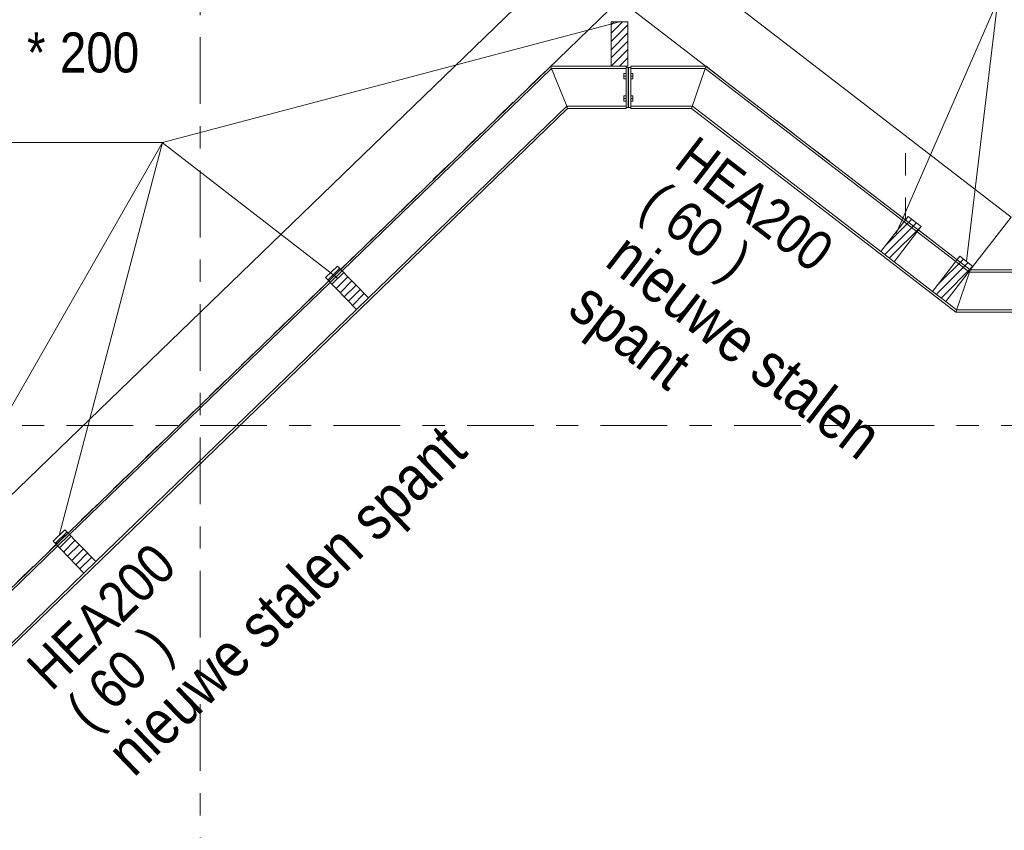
# Model space of a CAD drawing. Header units: millimetres. Extents: x -923 to -82, y -1402 to -808.
# Tile 9 of 109: x -847 to -803, y -1215 to -1179. Entities that reach past the tile are written whole.
import ezdxf

# ---------------------------------------------------------------- set-up
doc = ezdxf.new("R2010")
doc.units = ezdxf.units.MM
for name, pattern in [('XKITLINE00', [0]), ('XKITLINE01', [4, 1, -1, 1, -1]), ('XKITLINE03', [6, 3, -1, 1, -1])]:
    doc.linetypes.add(name, pattern=pattern)
for name, color, linetype, lineweight in [('Bout', 3, 'Continuous', 0), ('Grafisch object', 3, 'Continuous', 0), ('Onderdeel', 2, 'Continuous', 0), ('Onderdeel label', 2, 'Continuous', 0), ('Stramien', 4, 'Continuous', 0), ('Tekst', 7, 'Continuous', 0)]:
    doc.layers.add(name, color=color, linetype=linetype, lineweight=lineweight)
doc.styles.add('ARIAL', font='arial.ttf')

msp = doc.modelspace()

# ---------------------------------------------------------------- linework, layer by layer
at = {"layer": 'Bout', "linetype": 'XKITLINE00', "lineweight": 0}
for p, q in [((-819.77, -1181.378), (-819.77, -1181.618)), ((-819.77, -1181.378), (-819.67, -1181.378)), ((-819.77, -1181.498), (-819.67, -1181.498)), ((-819.57, -1181.418), (-819.56, -1181.418)), ((-819.46, -1181.378), (-819.36, -1181.378)), ((-819.46, -1181.498), (-819.36, -1181.498)), ((-819.36, -1181.378), (-819.36, -1181.618)), ((-819.77, -1181.618), (-819.67, -1181.618)), ((-819.57, -1181.578), (-819.56, -1181.578)), ((-819.46, -1181.618), (-819.36, -1181.618)), ((-819.77, -1182.378), (-819.77, -1182.618)), ((-819.77, -1182.378), (-819.67, -1182.378)), ((-819.57, -1182.418), (-819.56, -1182.418)), ((-819.46, -1182.378), (-819.36, -1182.378)), ((-819.36, -1182.378), (-819.36, -1182.618)), ((-819.77, -1182.498), (-819.67, -1182.498)), ((-819.77, -1182.618), (-819.67, -1182.618)), ((-819.57, -1182.578), (-819.56, -1182.578)), ((-819.46, -1182.498), (-819.36, -1182.498)), ((-819.46, -1182.618), (-819.36, -1182.618))]:
    msp.add_line(p, q, dxfattribs=at)
at = {"layer": 'Grafisch object', "linetype": 'XKITLINE00', "lineweight": 0}
for p, q in [((-804.373, -1189.819), (-802.956, -1178.081)), ((-819.966, -1179.048), (-840.505, -1184.473)), ((-840.505, -1184.473), (-857.406, -1214.009)), ((-840.505, -1184.473), (-845.155, -1202.151))]:
    msp.add_line(p, q, dxfattribs=at)
at = {"layer": 'Onderdeel', "linetype": 'XKITLINE00', "lineweight": 0}
for p, q in [((-862.825, -1215.356), (-820.188, -1174.088)), ((-802.366, -1187.831), (-820.188, -1174.088)), ((-819.966, -1178.048), (-858.511, -1215.356)), ((-804.198, -1190.206), (-819.966, -1178.048)), ((-820.339, -1179.552), (-819.836, -1179.048)), ((-820.339, -1179.178), (-820.21, -1179.048)), ((-820.339, -1181.048), (-820.339, -1179.048)), ((-820.339, -1179.048), (-819.587, -1179.048)), ((-820.339, -1179.926), (-819.589, -1179.176)), ((-819.589, -1179.048), (-819.589, -1181.048)), ((-820.339, -1180.3), (-819.589, -1179.55)), ((-820.339, -1180.674), (-819.589, -1179.924)), ((-820.339, -1181.048), (-819.589, -1180.298)), ((-819.965, -1181.048), (-819.589, -1180.672)), ((-822.337, -1182.848), (-823.065, -1181.048)), ((-823.065, -1181.048), (-820.339, -1181.048)), ((-823.065, -1181.048), (-822.337, -1182.848)), ((-820.339, -1181.048), (-819.589, -1181.048)), ((-819.67, -1181.048), (-819.67, -1181.148)), ((-819.57, -1181.098), (-819.67, -1181.098)), ((-819.589, -1181.048), (-819.587, -1181.048)), ((-819.57, -1182.898), (-819.57, -1181.098)), ((-819.56, -1182.898), (-819.56, -1181.098)), ((-819.56, -1181.098), (-819.46, -1181.098)), ((-819.46, -1181.048), (-819.46, -1181.148)), ((-819.46, -1181.048), (-816.075, -1181.048)), ((-816.075, -1181.048), (-816.109, -1181.148)), ((-816.075, -1181.048), (-816.109, -1181.148)), ((-832.426, -1190.247), (-823.025, -1181.148)), ((-819.67, -1181.148), (-823.025, -1181.148)), ((-819.67, -1181.148), (-819.67, -1182.848)), ((-819.46, -1181.148), (-816.109, -1181.148)), ((-819.46, -1181.148), (-819.46, -1182.848)), ((-816.109, -1181.148), (-816.723, -1182.948)), ((-816.109, -1181.148), (-816.723, -1182.948)), ((-816.109, -1181.148), (-807.177, -1188.035)), ((-831.243, -1191.469), (-822.337, -1182.848)), ((-822.337, -1182.848), (-822.296, -1182.948)), ((-822.337, -1182.848), (-819.67, -1182.848)), ((-822.337, -1182.848), (-822.296, -1182.948)), ((-819.67, -1182.848), (-819.67, -1182.948)), ((-819.67, -1182.898), (-819.57, -1182.898)), ((-819.56, -1182.898), (-819.46, -1182.898)), ((-816.689, -1182.848), (-819.46, -1182.848)), ((-819.46, -1182.848), (-819.46, -1182.948)), ((-816.689, -1182.848), (-808.215, -1189.382)), ((-822.296, -1182.948), (-856.916, -1216.457)), ((-822.296, -1182.948), (-819.67, -1182.948)), ((-819.46, -1182.948), (-816.723, -1182.948)), ((-816.723, -1182.948), (-804.845, -1192.106)), ((-808.215, -1189.382), (-806.994, -1187.798)), ((-807.995, -1189.466), (-806.618, -1188.088)), ((-807.978, -1189.075), (-806.829, -1187.925)), ((-806.994, -1187.798), (-806.4, -1188.256)), ((-802.366, -1187.831), (-804.198, -1190.206)), ((-807.808, -1189.653), (-806.407, -1188.251)), ((-806.4, -1188.256), (-807.621, -1189.84)), ((-806.583, -1188.493), (-804.853, -1189.828)), ((-807.621, -1189.84), (-808.215, -1189.382)), ((-808.044, -1189.514), (-807.995, -1189.466)), ((-807.833, -1189.677), (-807.808, -1189.653)), ((-807.621, -1189.84), (-805.891, -1191.174)), ((-805.891, -1191.174), (-804.67, -1189.59)), ((-805.671, -1191.258), (-804.294, -1189.88)), ((-805.654, -1190.867), (-804.505, -1189.717)), ((-804.67, -1189.59), (-804.076, -1190.048)), ((-833.173, -1190.553), (-832.634, -1190.032)), ((-833.07, -1190.66), (-832.54, -1190.13)), ((-832.886, -1190.85), (-832.356, -1190.32)), ((-832.634, -1190.032), (-831.243, -1191.469)), ((-805.484, -1191.445), (-804.082, -1190.043)), ((-804.076, -1190.048), (-805.297, -1191.632)), ((-804.232, -1190.306), (-804.845, -1192.106)), ((-804.232, -1190.306), (-804.845, -1192.106)), ((-804.232, -1190.306), (-804.259, -1190.286)), ((-804.198, -1190.206), (-804.232, -1190.306)), ((-804.198, -1190.206), (-804.232, -1190.306)), ((-804.232, -1190.306), (-802.125, -1190.306)), ((-804.198, -1190.206), (-802.125, -1190.206)), ((-844.677, -1202.105), (-832.965, -1190.769)), ((-831.782, -1191.99), (-833.173, -1190.553)), ((-832.702, -1191.04), (-832.172, -1190.51)), ((-832.518, -1191.23), (-831.988, -1190.7)), ((-832.334, -1191.42), (-831.804, -1190.89)), ((-832.15, -1191.61), (-831.62, -1191.08)), ((-831.966, -1191.8), (-831.436, -1191.27)), ((-805.297, -1191.632), (-805.891, -1191.174)), ((-805.719, -1191.306), (-805.671, -1191.258)), ((-831.782, -1191.99), (-831.252, -1191.46)), ((-831.243, -1191.469), (-831.782, -1191.99)), ((-805.508, -1191.469), (-805.484, -1191.445)), ((-805.297, -1191.632), (-804.811, -1192.006)), ((-843.494, -1203.327), (-831.782, -1191.99)), ((-804.845, -1192.106), (-802.125, -1192.106)), ((-804.811, -1192.006), (-802.125, -1192.006)), ((-845.424, -1202.411), (-844.886, -1201.89)), ((-844.886, -1201.89), (-843.494, -1203.327)), ((-845.321, -1202.518), (-844.791, -1201.988)), ((-845.137, -1202.708), (-844.607, -1202.178)), ((-844.953, -1202.898), (-844.423, -1202.368)), ((-856.928, -1213.963), (-845.216, -1202.627)), ((-844.033, -1203.848), (-845.424, -1202.411)), ((-844.769, -1203.088), (-844.239, -1202.558)), ((-844.585, -1203.278), (-844.055, -1202.748)), ((-844.401, -1203.468), (-843.871, -1202.938)), ((-844.217, -1203.658), (-843.687, -1203.128)), ((-844.033, -1203.848), (-843.503, -1203.318)), ((-843.494, -1203.327), (-844.033, -1203.848)), ((-855.746, -1215.185), (-844.033, -1203.848))]:
    msp.add_line(p, q, dxfattribs=at)
at = {"layer": 'Onderdeel', "linetype": 'XKITLINE01', "lineweight": 0}
for p, q in [((-820.339, -1179.048), (-820.337, -1179.048)), ((-858.511, -1215.356), (-823.065, -1181.048)), ((-820.339, -1181.048), (-819.67, -1181.048)), ((-819.67, -1181.098), (-819.67, -1181.148)), ((-819.46, -1181.098), (-819.46, -1181.148)), ((-816.109, -1181.148), (-816.075, -1181.048)), ((-816.109, -1181.148), (-816.075, -1181.048)), ((-816.075, -1181.048), (-804.198, -1190.206)), ((-819.67, -1182.848), (-819.67, -1181.148)), ((-819.46, -1181.148), (-819.46, -1182.848)), ((-819.67, -1182.848), (-819.67, -1182.898)), ((-819.46, -1182.848), (-819.46, -1182.898)), ((-807.116, -1184.168), (-807.118, -1184.166)), ((-807.116, -1187.956), (-807.116, -1184.168)), ((-807.177, -1188.035), (-806.583, -1188.493)), ((-808.215, -1189.382), (-807.621, -1189.84)), ((-804.853, -1189.828), (-804.259, -1190.286)), ((-832.965, -1190.769), (-832.426, -1190.247)), ((-804.198, -1190.206), (-804.232, -1190.306)), ((-804.232, -1190.306), (-804.198, -1190.206)), ((-804.198, -1190.206), (-804.198, -1190.206)), ((-804.198, -1190.206), (-804.198, -1190.206)), ((-805.891, -1191.174), (-805.297, -1191.632)), ((-831.782, -1191.99), (-831.243, -1191.469)), ((-845.216, -1202.627), (-844.677, -1202.105)), ((-845.216, -1202.627), (-844.677, -1202.105)), ((-844.033, -1203.848), (-843.494, -1203.327))]:
    msp.add_line(p, q, dxfattribs=at)
at = {"layer": 'Onderdeel label', "linetype": 'XKITLINE00', "lineweight": 0}
for p, q in [((-807.525, -1188.574), (-802.978, -1178.115)), ((-866.959, -1184.477), (-840.513, -1184.477)), ((-832.655, -1190.557), (-840.513, -1184.477))]:
    msp.add_line(p, q, dxfattribs=at)
at = {"layer": 'Stramien', "linetype": 'XKITLINE03', "lineweight": 0}
for p, q in [((-838.815, -1338.741), (-838.815, -1151.206)), ((-880.815, -1197.206), (-445.815, -1197.206))]:
    msp.add_line(p, q, dxfattribs=at)

# ---------------------------------------------------------------- texts
at = {"layer": 'Onderdeel label', "style": 'ARIAL', "width": 0.85}
for s, p in [('*', (-846.592, -1181.327)), ('200', (-845.118, -1181.327))]:
    msp.add_text(s, height=1.8, dxfattribs=at).set_placement(p)
for s, rotation, p in [('HEA200', -37.6376, (-817.586, -1185.524)), ('(', -37.6376, (-819.143, -1187.543)), ('60', -37.6376, (-818.083, -1188.361)), (')', -37.6376, (-815.541, -1190.321)), ('HEA200', 44.0662, (-845.494, -1209.198)), (')', 44.0662, (-840.452, -1207.867)), ('60', 44.0662, (-842.759, -1210.099)), ('(', 44.0662, (-843.721, -1211.03))]:
    msp.add_text(s, height=1.8, rotation=rotation, dxfattribs=at).set_placement(p)
at = {"layer": 'Tekst', "style": 'ARIAL', "width": 0.85}
for s, rotation, p in [('nieuwe stalen ', -37.6376, (-820.692, -1189.966)), ('spant', -37.6376, (-822.371, -1192.144)), ('nieuwe stalen spant', 44.0662, (-841.794, -1213.064))]:
    msp.add_text(s, height=2, rotation=rotation, dxfattribs=at).set_placement(p)

doc.saveas('drawing.dxf')
